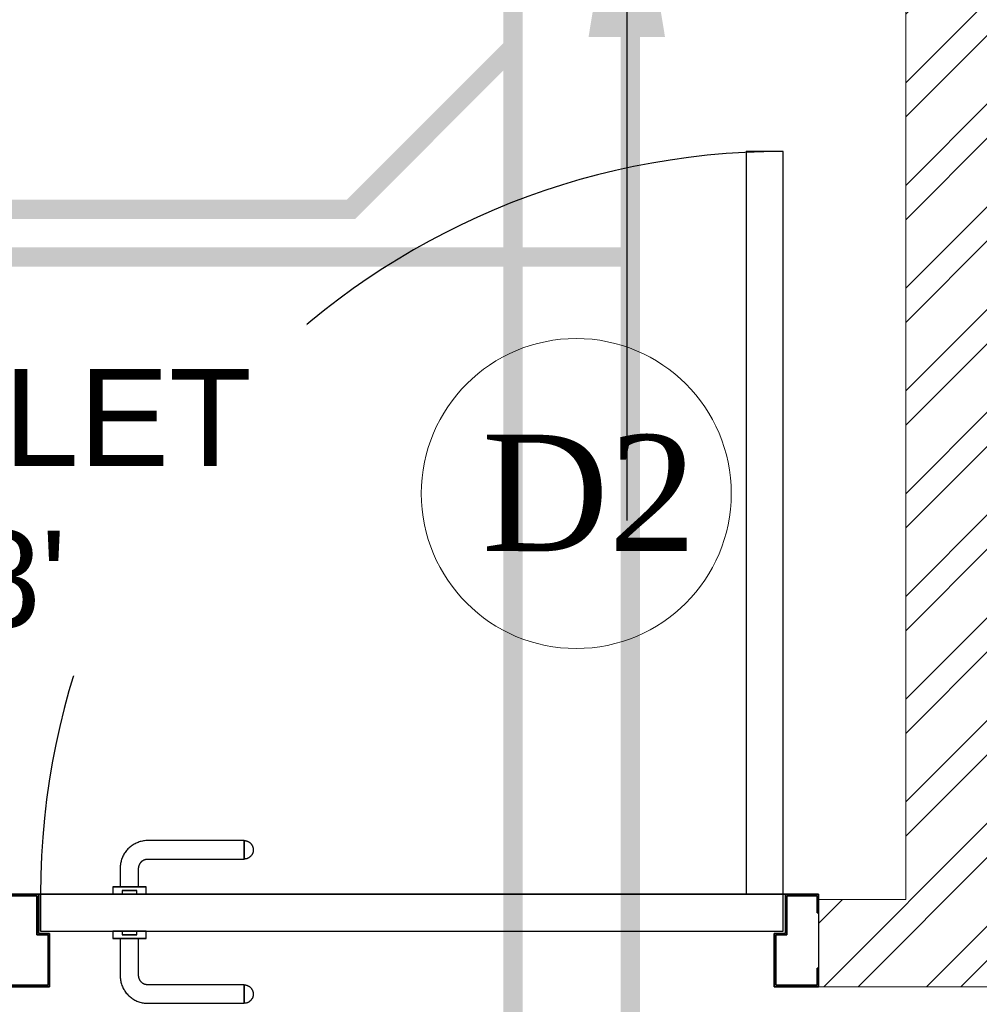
# Model space of a CAD drawing. Header units: inches. Extents: x 119662 to 158499, y 12149 to 20675.
# Tile 54 of 97: x 122112 to 122161, y 19565 to 19616. Entities that reach past the tile are written whole.
import ezdxf

# ---------------------------------------------------------------- set-up
doc = ezdxf.new("R2010")
doc.units = ezdxf.units.IN
doc.header["$MEASUREMENT"] = 0
for name, color, linetype, lineweight in [('00-GRIDTEXT', 1, 'Continuous', 13), ('KIT TEXT.', 5, 'Continuous', 5), ('PD_BRICK WALL_115', 134, 'Continuous', 30), ('PD_DOOR', 42, 'Continuous', 25), ('PD_HATCH', 45, 'Continuous', 9), ('PP- 75DIA Soil Waste Sewer pipe', 90, 'Continuous', 9), ('PP-Soil Pipe', 1, 'Continuous', 25)]:
    doc.layers.add(name, color=color, linetype=linetype, lineweight=lineweight)
doc.layers.add('PD_025_TEXT', color=61, linetype='Continuous')
doc.styles.add('ISO', font='isocp.shx', dxfattribs={"height": 250})
doc.styles.get("Standard").update_dxf_attribs({"font": 'times.ttf', "height": 4})
doc.styles.add('style1', font='arial.ttf', dxfattribs={"height": 500})
doc.dimstyles.new('ISO-10', dxfattribs={"dimtxt": 6, "dimasz": 0.5, "dimexe": 1.25, "dimexo": 0.625, "dimtad": 1, "dimtoh": 1, "dimdec": 1, "dimlunit": 4, "dimtxsty": 'Standard', "dimblk": 'ARCHTICK', "dimcen": 2.5, "dimclrt": 3, "dimadec": 0, "dimazin": 0, "dimtfac": 1, "dimtdec": 1, "dimtmove": 1, "dimatfit": 3, "dimfxl": 1, "dimarcsym": 0})

# ---------------------------------------------------------------- blocks, each defined once
blk = doc.blocks.new('A$C6E471120')
at = {"layer": 'KIT TEXT.', "color": 251, "char_height": 60.17529562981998, "attachment_point": 7, "style": 'ISO'}
for s, insert, width in [('\\pi325.49;{\\Fromans|c0;\\W0.8;WORK TABLE \\P\\pi370.19;WITH SINK}', (-834.1382467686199, -1717.700760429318, 488.6049877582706), 1100.283938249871), ('\\pi300.49;{\\Fromans|c0;\\W0.8;WORK TABLE}', (-5344.106154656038, -1932.584693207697, 488.6049877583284), 1050.283938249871)]:
    blk.add_mtext(s, dxfattribs=dict(at, insert=insert, width=width))
blk = doc.blocks.new('door 1')
at = {"layer": 'PD_DOOR', "color": 8}
for p, q in [((160472.9414114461, 15356.48361011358), (160472.9414114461, 15360.14477534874)), ((160472.9414114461, 15360.14477534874), (160472.9414114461, 15356.48361011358)), ((160602.9414114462, 15360.14477534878), (160472.9414114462, 15360.14477534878)), ((160472.9414114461, 15360.14477534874), (160472.9414114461, 15359.71884817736)), ((160472.9414114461, 15335.14477534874), (160472.9414114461, 15360.14477534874)), ((160472.9414114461, 15359.71884817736), (160472.9414114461, 15335.57070252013)), ((159755.9414114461, 15337.64477534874), (159695.9414114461, 15337.64477534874)), ((159695.9414114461, 15337.64477534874), (159695.9414114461, 15312.64477534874)), ((159695.9414114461, 15312.64477534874), (159695.9414114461, 15337.64477534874)), ((159695.9414114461, 15337.64477534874), (159755.9414114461, 15337.64477534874)), ((159695.9414114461, 15212.64477534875), (159695.9414114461, 15337.64477534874)), ((159697.9414114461, 15312.64477534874), (159697.9414114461, 15335.64477534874)), ((159697.9414114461, 15335.64477534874), (159753.9414114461, 15335.64477534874)), ((159753.9414114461, 15335.64477534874), (159697.9414114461, 15335.64477534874)), ((159697.9414114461, 15335.64477534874), (159697.9414114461, 15312.64477534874)), ((159753.9414114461, 15335.64477534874), (159753.9414114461, 15267.64477534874)), ((159753.9414114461, 15267.64477534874), (159753.9414114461, 15335.64477534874)), ((159755.9414114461, 15265.64477534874), (159755.9414114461, 15337.64477534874)), ((159755.9414114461, 15337.64477534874), (159755.9414114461, 15265.64477534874)), ((160472.9414114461, 15335.14477534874), (160472.9414114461, 15338.80594058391)), ((160472.9414114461, 15338.80594058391), (160472.9414114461, 15335.14477534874)), ((160472.9414114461, 15335.57070252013), (160472.9414114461, 15335.14477534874)), ((160472.9414114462, 15335.14477534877), (160602.9414114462, 15335.14477534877)), ((160795.9414114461, 15337.64477534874), (160735.9414114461, 15337.64477534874)), ((160735.9414114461, 15337.64477534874), (160735.9414114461, 15265.64477534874)), ((160735.9414114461, 15265.64477534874), (160735.9414114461, 15337.64477534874)), ((160735.9414114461, 15337.64477534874), (160795.9414114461, 15337.64477534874)), ((160737.9414114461, 15267.64477534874), (160737.9414114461, 15335.64477534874)), ((160737.9414114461, 15335.64477534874), (160793.9414114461, 15335.64477534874)), ((160793.9414114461, 15335.64477534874), (160737.9414114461, 15335.64477534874)), ((160737.9414114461, 15335.64477534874), (160737.9414114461, 15267.64477534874)), ((160793.9414114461, 15335.64477534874), (160793.9414114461, 15312.64477534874)), ((160793.9414114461, 15312.64477534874), (160793.9414114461, 15335.64477534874)), ((160795.9414114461, 15312.64477534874), (160795.9414114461, 15337.64477534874)), ((160795.9414114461, 15337.64477534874), (160795.9414114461, 15312.64477534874)), ((160795.9414114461, 15337.64477534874), (160795.9414114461, 15212.64477534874)), ((160615.4414114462, 15322.64477534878), (160615.4414114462, 15272.64477534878)), ((160640.4414114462, 15272.6447753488), (160640.4414114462, 15322.64477534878)), ((159695.9414114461, 15312.64477534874), (159697.9414114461, 15312.64477534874)), ((159697.9414114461, 15312.64477534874), (159695.9414114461, 15312.64477534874)), ((160793.9414114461, 15312.64477534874), (160795.9414114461, 15312.64477534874)), ((160795.9414114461, 15312.64477534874), (160793.9414114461, 15312.64477534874)), ((159753.9414114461, 15267.64477534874), (159738.9414114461, 15267.64477534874)), ((159738.9414114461, 15267.64477534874), (159738.9414114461, 15214.64477534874)), ((159738.9414114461, 15214.64477534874), (159738.9414114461, 15267.64477534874)), ((159738.9414114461, 15267.64477534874), (159753.9414114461, 15267.64477534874)), ((160605.4414114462, 15272.64477534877), (160605.4414114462, 15262.64477534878)), ((160622.1179829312, 15272.64477534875), (160605.4414114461, 15272.64477534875)), ((160605.4414114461, 15272.64477534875), (160622.1179829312, 15272.64477534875)), ((160640.4414114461, 15272.64477534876), (160615.4414114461, 15272.64477534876)), ((160615.4414114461, 15272.64477534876), (160621.6914114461, 15272.64477534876)), ((160617.9414114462, 15267.64477534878), (160617.9414114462, 15262.64477534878)), ((160637.9414114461, 15267.64477534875), (160617.9414114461, 15267.64477534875)), ((160617.9414114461, 15267.64477534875), (160637.9414114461, 15267.64477534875)), ((160621.6914114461, 15272.64477534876), (160624.7061733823, 15272.64477534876)), ((160624.7061733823, 15272.64477534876), (160627.9414114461, 15272.64477534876)), ((160627.9414114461, 15272.64477534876), (160631.1766495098, 15272.64477534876)), ((160627.9414114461, 15272.64477534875), (160650.4414114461, 15272.64477534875)), ((160631.1766495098, 15272.64477534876), (160634.1914114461, 15272.64477534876)), ((160650.4414114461, 15272.64477534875), (160633.7648399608, 15272.64477534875)), ((160634.1914114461, 15272.64477534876), (160640.4414114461, 15272.64477534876)), ((160637.9414114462, 15262.64477534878), (160637.9414114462, 15267.64477534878)), ((160650.4414114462, 15262.64477534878), (160650.4414114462, 15272.64477534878)), ((160752.9414114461, 15267.64477534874), (160737.9414114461, 15267.64477534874)), ((160737.9414114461, 15267.64477534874), (160752.9414114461, 15267.64477534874)), ((160752.9414114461, 15214.64477534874), (160752.9414114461, 15267.64477534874)), ((160752.9414114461, 15267.64477534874), (160752.9414114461, 15214.64477534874)), ((159740.9414114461, 15212.64477534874), (159740.9414114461, 15265.64477534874)), ((159740.9414114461, 15265.64477534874), (159755.9414114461, 15265.64477534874)), ((159755.9414114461, 15265.64477534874), (159740.9414114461, 15265.64477534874)), ((159740.9414114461, 15265.64477534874), (159740.9414114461, 15212.64477534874)), ((160747.9414114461, 15262.64477534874), (159743.9414114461, 15262.64477534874)), ((159743.9414114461, 15262.64477534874), (159743.9414114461, 15212.64477534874)), ((160747.9414114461, 15262.64477534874), (159743.9414114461, 15262.64477534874)), ((159743.9414114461, 15262.64477534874), (159743.9414114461, 15212.64477534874)), ((160650.4414114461, 15262.64477534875), (160605.4414114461, 15262.64477534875)), ((160605.4414114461, 15262.64477534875), (160650.4414114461, 15262.64477534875)), ((160637.9414114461, 15262.64477534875), (160617.9414114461, 15262.64477534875)), ((160617.9414114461, 15262.64477534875), (160637.9414114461, 15262.64477534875)), ((160735.9414114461, 15265.64477534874), (160750.9414114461, 15265.64477534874)), ((160750.9414114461, 15265.64477534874), (160735.9414114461, 15265.64477534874)), ((160747.9414114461, 15212.64477534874), (160747.9414114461, 15262.64477534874)), ((160747.9414114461, 15262.64477534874), (160747.9414114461, 15212.64477534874)), ((160750.9414114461, 15265.64477534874), (160750.9414114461, 15212.64477534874)), ((160750.9414114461, 15212.64477534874), (160750.9414114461, 15265.64477534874)), ((159697.9414114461, 15237.64477534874), (159695.9414114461, 15237.64477534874)), ((159695.9414114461, 15237.64477534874), (159695.9414114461, 15212.64477534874)), ((159695.9414114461, 15212.64477534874), (159695.9414114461, 15237.64477534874)), ((159695.9414114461, 15237.64477534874), (159697.9414114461, 15237.64477534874)), ((159697.9414114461, 15214.64477534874), (159697.9414114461, 15237.64477534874)), ((159697.9414114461, 15237.64477534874), (159697.9414114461, 15214.64477534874)), ((160795.9414114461, 15237.64477534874), (160793.9414114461, 15237.64477534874)), ((160793.9414114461, 15237.64477534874), (160793.9414114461, 15214.64477534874)), ((160793.9414114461, 15214.64477534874), (160793.9414114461, 15237.64477534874)), ((160793.9414114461, 15237.64477534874), (160795.9414114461, 15237.64477534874)), ((160795.9414114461, 15212.64477534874), (160795.9414114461, 15237.64477534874)), ((160795.9414114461, 15237.64477534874), (160795.9414114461, 15212.64477534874)), ((159738.9414114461, 15214.64477534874), (159697.9414114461, 15214.64477534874)), ((159697.9414114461, 15214.64477534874), (159738.9414114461, 15214.64477534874)), ((160793.9414114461, 15214.64477534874), (160752.9414114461, 15214.64477534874)), ((160752.9414114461, 15214.64477534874), (160793.9414114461, 15214.64477534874)), ((159695.9414114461, 15212.64477534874), (159740.9414114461, 15212.64477534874)), ((159740.9414114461, 15212.64477534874), (159695.9414114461, 15212.64477534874)), ((159695.9414114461, 15212.64477534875), (159743.9414114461, 15212.64477534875)), ((159743.9414114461, 15212.64477534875), (159695.9414114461, 15212.64477534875)), ((159793.9414114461, 15212.64477534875), (159743.9414114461, 15212.64477534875)), ((159743.9414114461, 15212.64477534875), (159743.9414114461, 14208.64477534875)), ((159743.9414114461, 15212.64477534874), (160747.9414114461, 15212.64477534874)), ((159743.9414114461, 15212.64477534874), (159793.9414114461, 15212.64477534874)), ((159743.9414114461, 15212.64477534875), (159793.9414114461, 15212.64477534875)), ((159793.9414114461, 15212.64477534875), (159743.9414114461, 15212.64477534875)), ((159793.9414114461, 14208.64477534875), (159793.9414114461, 15212.64477534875)), ((159793.9414114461, 15212.64477534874), (160747.9414114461, 15212.64477534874)), ((159793.9414114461, 15212.64477534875), (160747.9414114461, 15212.64477534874)), ((160747.9414114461, 15212.64477534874), (159793.9414114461, 15212.64477534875)), ((160605.4414114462, 15212.64477534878), (160605.4414114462, 15202.64477534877)), ((160605.4414114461, 15212.64477534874), (160650.4414114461, 15212.64477534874)), ((160639.1914114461, 15212.64477534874), (160605.4414114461, 15212.64477534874)), ((160605.4414114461, 15202.64477534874), (160650.4414114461, 15202.64477534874)), ((160650.4414114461, 15202.64477534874), (160605.4414114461, 15202.64477534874)), ((160615.4414114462, 15202.64477534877), (160615.4414114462, 15177.64477534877)), ((160615.4414114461, 15202.64477534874), (160640.4414114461, 15202.64477534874)), ((160640.4414114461, 15202.64477534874), (160615.4414114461, 15202.64477534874)), ((160617.9414114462, 15212.64477534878), (160617.9414114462, 15207.64477534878)), ((160617.9414114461, 15212.64477534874), (160637.9414114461, 15212.64477534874)), ((160618.2821531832, 15212.64477534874), (160617.9414114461, 15212.64477534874)), ((160617.9414114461, 15207.64477534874), (160637.9414114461, 15207.64477534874)), ((160637.9414114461, 15207.64477534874), (160617.9414114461, 15207.64477534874)), ((160637.9414114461, 15212.64477534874), (160618.2821531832, 15212.64477534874)), ((160637.9414114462, 15207.64477534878), (160637.9414114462, 15212.64477534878)), ((160650.4414114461, 15212.64477534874), (160639.1914114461, 15212.64477534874)), ((160640.4414114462, 15177.64477534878), (160640.4414114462, 15202.64477534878)), ((160650.4414114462, 15202.64477534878), (160650.4414114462, 15212.64477534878)), ((160747.9414114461, 15212.64477534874), (160795.9414114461, 15212.64477534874)), ((160795.9414114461, 15212.64477534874), (160747.9414114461, 15212.64477534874)), ((160750.9414114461, 15212.64477534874), (160795.9414114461, 15212.64477534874)), ((160795.9414114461, 15212.64477534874), (160750.9414114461, 15212.64477534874)), ((160472.9414114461, 15165.14477534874), (160472.9414114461, 15161.48361011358)), ((160472.9414114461, 15161.48361011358), (160472.9414114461, 15165.14477534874)), ((160602.9414114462, 15165.14477534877), (160472.9414114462, 15165.14477534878)), ((160472.9414114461, 15165.14477534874), (160472.9414114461, 15164.71884817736)), ((160472.9414114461, 15140.14477534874), (160472.9414114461, 15165.14477534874)), ((160472.9414114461, 15164.71884817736), (160472.9414114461, 15140.57070252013)), ((160472.9414114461, 15143.80594058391), (160472.9414114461, 15140.14477534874)), ((160472.9414114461, 15140.14477534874), (160472.9414114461, 15143.80594058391)), ((160472.9414114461, 15140.57070252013), (160472.9414114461, 15140.14477534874)), ((160472.9414114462, 15140.14477534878), (160602.9414114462, 15140.14477534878)), ((159743.9414114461, 14208.64477534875), (159793.9414114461, 14208.64477534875))]:
    blk.add_line(p, q, dxfattribs=at)
at = {"layer": 'PD_DOOR', "color": 8, "flags": 128}
for points in [[(160460.4414114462, 15347.64477534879), (160460.4514101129, 15348.14464202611), (160460.4813901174, 15348.6437090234), (160460.531303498, 15349.14117793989), (160460.601070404, 15349.63625293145), (160460.6905792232, 15350.12814198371), (160460.7996867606, 15350.61605817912), (160460.9282184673, 15351.09922095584), (160461.0759687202, 15351.57685735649), (160461.2427011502, 15352.04820326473), (160461.4281490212, 15352.51250462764), (160461.6320156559, 15352.96901866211), (160461.8539749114, 15353.41701504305), (160462.0936717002, 15353.85577707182), (160462.3507225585, 15354.28460282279), (160462.6247162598, 15354.70280626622), (160462.9152144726, 15355.10971836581), (160463.2217524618, 15355.50468814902), (160463.5438398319, 15355.88708374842), (160463.8809613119, 15356.25629341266), (160464.2325775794, 15356.61172648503), (160464.5981261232, 15356.95281434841), (160464.9770221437, 15357.27901133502), (160465.3686594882, 15357.58979559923), (160465.7724116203, 15357.88466995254), (160466.1876326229, 15358.16316265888), (160466.6136582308, 15358.42482818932), (160467.049806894, 15358.66924793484), (160467.4953808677, 15358.89603087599), (160467.9496673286, 15359.10481420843), (160468.4119395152, 15359.29526392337), (160468.8814578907, 15359.46707534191), (160469.3574713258, 15359.61997360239), (160469.8392183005, 15359.75371410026), (160470.3259281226, 15359.86808287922), (160470.8168221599, 15359.96289697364), (160471.311115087, 15360.03800470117), (160471.8080161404, 15360.09328590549), (160472.3067303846, 15360.12865214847), (160472.806459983, 15360.14404685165), (160472.9414114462, 15360.14477534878)], [(160640.4414114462, 15322.64477534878), (160640.411415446, 15324.14437538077), (160640.3214754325, 15325.64157637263), (160640.1717352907, 15327.13398312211), (160639.9624345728, 15328.61920809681), (160639.6939081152, 15330.09487525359), (160639.3665855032, 15331.55862383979), (160638.9809903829, 15333.00811216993), (160638.5377396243, 15334.44102137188), (160638.0375423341, 15335.85505909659), (160637.4811987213, 15337.24796318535), (160636.869598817, 15338.61750528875), (160636.2037210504, 15339.96149443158), (160635.4846306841, 15341.27778051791), (160634.7134781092, 15342.56425777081), (160633.8914970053, 15343.81886810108), (160633.0200023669, 15345.03960439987), (160632.1003883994, 15346.22451374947), (160631.134126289, 15347.37170054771), (160630.122761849, 15348.47932954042), (160629.0679130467, 15349.54562875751), (160627.9712674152, 15350.56889234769), (160626.8345793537, 15351.54748330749), (160625.6596673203, 15352.47983610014), (160624.4484109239, 15353.36445916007), (160623.2027479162, 15354.19993727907), (160621.9246710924, 15354.9849338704), (160620.6162251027, 15355.71819310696), (160619.2795031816, 15356.39854193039), (160617.9166437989, 15357.02489192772), (160616.5298272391, 15357.59624107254), (160615.1212721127, 15358.11167532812), (160613.6932318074, 15358.57037010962), (160612.2479908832, 15358.97159160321), (160610.7878614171, 15359.3146979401), (160609.3151793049, 15359.59914022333), (160607.8323005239, 15359.82446340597), (160606.3415973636, 15359.99030701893), (160604.8454546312, 15360.09640574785), (160603.3462658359, 15360.1425898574), (160602.9414114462, 15360.14477534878)], [(160472.9414114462, 15335.14477534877), (160472.4415447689, 15335.15477401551), (160471.9424777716, 15335.18475402), (160471.4450088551, 15335.2346674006), (160470.9499338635, 15335.30443430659), (160470.4580448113, 15335.39394312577), (160469.9701286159, 15335.50305066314), (160469.4869658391, 15335.6315823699), (160469.0093294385, 15335.77933262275), (160468.5379835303, 15335.94606505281), (160468.0736821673, 15336.13151292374), (160467.6171681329, 15336.33537955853), (160467.1691717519, 15336.55733881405), (160466.7304097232, 15336.79703560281), (160466.3015839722, 15337.05408646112), (160465.8833805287, 15337.32808016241), (160465.4764684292, 15337.61857837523), (160465.081498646, 15337.92511636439), (160464.6991030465, 15338.24720373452), (160464.3298933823, 15338.58432521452), (160463.97446031, 15338.93594148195), (160463.6333724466, 15339.30149002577), (160463.30717546, 15339.6803860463), (160462.9963911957, 15340.07202339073), (160462.7015168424, 15340.47577552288), (160462.4230241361, 15340.89099652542), (160462.1613586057, 15341.31702213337), (160461.9169388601, 15341.75317079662), (160461.690155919, 15342.19874477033), (160461.4813725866, 15342.6530312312), (160461.2909228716, 15343.11530341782), (160461.1191114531, 15343.58482179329), (160460.9662131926, 15344.06083522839), (160460.8324726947, 15344.54258220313), (160460.7181039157, 15345.02929202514), (160460.6232898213, 15345.52018606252), (160460.5481820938, 15346.01447898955), (160460.4929008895, 15346.51138004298), (160460.4575346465, 15347.01009428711), (160460.4421399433, 15347.50982388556), (160460.4414114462, 15347.64477534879)], [(160602.9414114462, 15335.14477534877), (160603.4412781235, 15335.13477668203), (160603.9403451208, 15335.10479667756), (160604.4378140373, 15335.05488329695), (160604.9328890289, 15334.98511639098), (160605.4247780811, 15334.89560757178), (160605.9126942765, 15334.78650003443), (160606.3958570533, 15334.65796832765), (160606.8734934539, 15334.5102180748), (160607.3448393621, 15334.34348564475), (160607.8091407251, 15334.15803777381), (160608.2656547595, 15333.95417113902), (160608.7136511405, 15333.73221188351), (160609.1524131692, 15333.49251509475), (160609.5812389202, 15333.23546423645), (160609.9994423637, 15332.96147053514), (160610.4063544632, 15332.67097232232), (160610.8013242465, 15332.36443433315), (160611.1837198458, 15332.04234696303), (160611.5529295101, 15331.70522548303), (160611.9083625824, 15331.35360921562), (160612.2494504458, 15330.98806067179), (160612.5756474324, 15330.60916465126), (160612.8864316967, 15330.21752730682), (160613.18130605, 15329.81377517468), (160613.4597987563, 15329.39855417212), (160613.7214642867, 15328.97252856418), (160613.9658840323, 15328.53637990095), (160614.1926669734, 15328.09080592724), (160614.4014503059, 15327.63651946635), (160614.5919000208, 15327.17424727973), (160614.7637114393, 15326.70472890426), (160614.9166096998, 15326.22871546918), (160615.0503501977, 15325.74696849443), (160615.1647189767, 15325.26025867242), (160615.259533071, 15324.76936463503), (160615.3346407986, 15324.275071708), (160615.3899220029, 15323.77817065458), (160615.4252882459, 15323.27945641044), (160615.4406829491, 15322.779726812), (160615.4414114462, 15322.64477534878)], [(160602.9414114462, 15140.14477534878), (160604.4410114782, 15140.17477134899), (160605.93821247, 15140.26471136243), (160607.4306192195, 15140.41445150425), (160608.9158441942, 15140.62375222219), (160610.391511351, 15140.89227867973), (160611.8552599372, 15141.21960129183), (160613.3047482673, 15141.60519641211), (160614.7376574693, 15142.04844717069), (160616.151695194, 15142.54864446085), (160617.5445992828, 15143.10498807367), (160618.9141413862, 15143.71658797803), (160620.258130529, 15144.38246574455), (160621.5744166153, 15145.10155611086), (160622.8608938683, 15145.87270868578), (160624.1155041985, 15146.69468978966), (160625.3362404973, 15147.56618442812), (160626.5211498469, 15148.48579839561), (160627.6683366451, 15149.45206050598), (160628.7759656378, 15150.46342494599), (160629.8422648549, 15151.51827374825), (160630.8655284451, 15152.61491937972), (160631.8441194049, 15153.75160744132), (160632.7764721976, 15154.92651947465), (160633.6610952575, 15156.13777587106), (160634.4965733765, 15157.38343887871), (160635.2815699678, 15158.66151570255), (160636.0148292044, 15159.96996169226), (160636.6951780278, 15161.30668361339), (160637.3215280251, 15162.66954299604), (160637.89287717, 15164.0563595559), (160638.4083114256, 15165.46491468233), (160638.8670062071, 15166.89295498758), (160639.2682277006, 15168.33819591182), (160639.6113340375, 15169.79832537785), (160639.8957763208, 15171.27100749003), (160640.1210995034, 15172.7538862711), (160640.2869431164, 15174.24458943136), (160640.3930418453, 15175.74073216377), (160640.4392259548, 15177.23992095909), (160640.4414114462, 15177.64477534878)], [(160615.4414114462, 15177.64477534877), (160615.4314127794, 15177.14490867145), (160615.401432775, 15176.64584167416), (160615.3515193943, 15176.14837275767), (160615.2817524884, 15175.6532977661), (160615.1922436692, 15175.16140871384), (160615.0831361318, 15174.67349251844), (160614.9546044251, 15174.19032974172), (160614.8068541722, 15173.71269334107), (160614.6401217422, 15173.24134743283), (160614.4546738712, 15172.77704606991), (160614.2508072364, 15172.32053203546), (160614.0288479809, 15171.8725356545), (160613.7891511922, 15171.43377362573), (160613.5321003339, 15171.00494787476), (160613.2581066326, 15170.58674443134), (160612.9676084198, 15170.17983233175), (160612.6610704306, 15169.78486254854), (160612.3389830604, 15169.40246694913), (160612.0018615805, 15169.0332572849), (160611.650245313, 15168.67782421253), (160611.2846967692, 15168.33673634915), (160610.9058007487, 15168.01053936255), (160610.5141634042, 15167.69975509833), (160610.1104112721, 15167.40488074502), (160609.6951902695, 15167.12638803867), (160609.2691646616, 15166.86472250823), (160608.8330159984, 15166.62030276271), (160608.3874420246, 15166.39351982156), (160607.9331555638, 15166.18473648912), (160607.4708833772, 15165.99428677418), (160607.0013650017, 15165.82247535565), (160606.5253515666, 15165.66957709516), (160606.0436045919, 15165.5358365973), (160605.5568947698, 15165.42146781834), (160605.0660007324, 15165.32665372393), (160604.5717078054, 15165.25154599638), (160604.074806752, 15165.19626479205), (160603.5760925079, 15165.16089854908), (160603.0763629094, 15165.1455038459), (160602.9414114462, 15165.14477534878)], [(160460.4414114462, 15152.64477534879), (160460.4514101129, 15153.14464202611), (160460.4813901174, 15153.6437090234), (160460.531303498, 15154.14117793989), (160460.601070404, 15154.63625293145), (160460.6905792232, 15155.12814198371), (160460.7996867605, 15155.61605817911), (160460.9282184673, 15156.09922095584), (160461.0759687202, 15156.57685735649), (160461.2427011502, 15157.04820326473), (160461.4281490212, 15157.51250462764), (160461.632015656, 15157.96901866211), (160461.8539749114, 15158.41701504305), (160462.0936717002, 15158.85577707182), (160462.3507225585, 15159.28460282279), (160462.6247162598, 15159.70280626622), (160462.9152144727, 15160.10971836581), (160463.2217524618, 15160.50468814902), (160463.5438398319, 15160.88708374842), (160463.880961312, 15161.25629341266), (160464.2325775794, 15161.61172648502), (160464.5981261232, 15161.95281434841), (160464.9770221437, 15162.27901133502), (160465.3686594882, 15162.58979559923), (160465.7724116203, 15162.88466995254), (160466.1876326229, 15163.16316265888), (160466.6136582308, 15163.42482818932), (160467.049806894, 15163.66924793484), (160467.4953808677, 15163.89603087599), (160467.9496673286, 15164.10481420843), (160468.4119395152, 15164.29526392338), (160468.8814578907, 15164.46707534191), (160469.3574713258, 15164.61997360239), (160469.8392183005, 15164.75371410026), (160470.3259281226, 15164.86808287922), (160470.8168221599, 15164.96289697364), (160471.311115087, 15165.03800470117), (160471.8080161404, 15165.09328590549), (160472.3067303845, 15165.12865214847), (160472.806459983, 15165.14404685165), (160472.9414114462, 15165.14477534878)], [(160472.9414114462, 15140.14477534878), (160472.4415447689, 15140.15477401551), (160471.9424777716, 15140.18475402), (160471.4450088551, 15140.2346674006), (160470.9499338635, 15140.30443430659), (160470.4580448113, 15140.39394312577), (160469.9701286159, 15140.50305066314), (160469.4869658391, 15140.6315823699), (160469.0093294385, 15140.77933262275), (160468.5379835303, 15140.94606505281), (160468.0736821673, 15141.13151292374), (160467.6171681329, 15141.33537955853), (160467.1691717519, 15141.55733881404), (160466.7304097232, 15141.79703560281), (160466.3015839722, 15142.05408646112), (160465.8833805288, 15142.32808016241), (160465.4764684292, 15142.61857837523), (160465.081498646, 15142.92511636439), (160464.6991030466, 15143.24720373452), (160464.3298933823, 15143.58432521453), (160463.97446031, 15143.93594148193), (160463.6333724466, 15144.30149002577), (160463.30717546, 15144.6803860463), (160462.9963911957, 15145.07202339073), (160462.7015168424, 15145.47577552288), (160462.4230241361, 15145.89099652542), (160462.1613586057, 15146.31702213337), (160461.9169388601, 15146.7531707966), (160461.690155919, 15147.19874477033), (160461.4813725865, 15147.6530312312), (160461.2909228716, 15148.11530341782), (160461.1191114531, 15148.58482179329), (160460.9662131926, 15149.06083522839), (160460.8324726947, 15149.54258220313), (160460.7181039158, 15150.02929202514), (160460.6232898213, 15150.52018606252), (160460.5481820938, 15151.01447898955), (160460.4929008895, 15151.51138004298), (160460.4575346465, 15152.01009428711), (160460.4421399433, 15152.50982388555), (160460.4414114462, 15152.64477534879)]]:
    blk.add_lwpolyline(points, dxfattribs=at)
at = {"layer": 'PD_DOOR', "color": 8}
blk.add_arc((159743.9414114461, 15212.64477534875), 1003.999999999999, 270, 0, dxfattribs=at)
blk = doc.blocks.new('DOOR1')
at = {"color": 8, "xscale": 0.03818181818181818, "yscale": 0.03818181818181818, "zscale": 0.03818181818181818, "rotation": 90}
blk.add_blockref('door 1', (-2370.944302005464, -8406.748313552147), dxfattribs=at)
blk = doc.blocks.new('FIRST FLOOR')
at = {"layer": 'PD_HATCH', "lineweight": 5}
h = blk.add_hatch(dxfattribs=at)
h.set_pattern_fill('ANSI32', color=251, scale=10)
h.set_pattern_definition([(45, (165803.1265799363, 37468.14043095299), (-2.651650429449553, 2.651650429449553), []), (45, (165804.8943468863, 37468.14043095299), (-2.651650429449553, 2.651650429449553), [])])
h.paths.add_polyline_path([(139264.6576681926, 19579.75361296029), (139258.6576681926, 19579.75361296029), (139258.6576681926, 19543.75361296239), (139264.6576681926, 19543.75361296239)])
h.paths.add_polyline_path([(139264.6576681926, 19543.75361296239), (139258.6576681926, 19543.75361296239), (139258.6576681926, 19507.75361296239), (139264.6576681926, 19507.75361296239)])
h.paths.add_polyline_path([(139258.6576681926, 19507.75361296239), (139258.6576681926, 19471.75361296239), (139264.6576681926, 19471.75361296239), (139264.6576681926, 19507.75361296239)])
h.paths.add_polyline_path([(139264.6576681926, 19471.75361296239), (139258.6576681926, 19471.75361296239), (139258.6576681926, 19435.75361296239), (139264.6576681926, 19435.75361296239)])
h.paths.add_polyline_path([(139264.6576681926, 19435.75361296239), (139258.6576681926, 19435.75361296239), (139258.6576681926, 19399.75361296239), (139264.6576681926, 19399.75361296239)])
h.paths.add_polyline_path([(139264.6576681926, 19399.75361296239), (139258.6576681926, 19399.75361296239), (139258.6576681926, 19363.75361296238), (139264.6576681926, 19363.75361296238)])
h.paths.add_polyline_path([(139543.6576681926, 19579.7536129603), (139534.6576681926, 19579.7536129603), (139534.6576681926, 19490.25361296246), (139530.1576681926, 19490.25361296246), (139530.1576681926, 19485.75361296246), (139534.6576681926, 19485.75361296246), (139534.6576681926, 19475.75361296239), (139543.6576681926, 19475.75361296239)])
h.paths.add_polyline_path([(139462.6576681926, 19579.7536129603), (139458.1576681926, 19579.7536129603), (139458.1576681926, 19490.25361296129), (139453.6576681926, 19490.25361296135), (139453.6576681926, 19485.75361296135), (139488.1576681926, 19485.75361296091), (139488.1576681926, 19490.25361296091), (139462.6576681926, 19490.25361296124)])
h.paths.add_polyline_path([(139458.1576681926, 19561.75361296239), (139455.1576681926, 19561.75361296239), (139455.1576681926, 19557.25361296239), (139458.1576681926, 19557.25361296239)], flags=17)
h.paths.add_polyline_path([(139431.1576681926, 19561.75361296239), (139428.1576681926, 19561.75361296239), (139428.1576681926, 19570.75361296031), (139423.6576681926, 19570.75361296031), (139423.6576681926, 19561.75361296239), (139413.1576681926, 19561.75361296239), (139413.1576681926, 19557.25361296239), (139431.1576681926, 19557.25361296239)])
h.paths.add_polyline_path([(139377.1576681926, 19579.7536129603), (139372.6576681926, 19579.7536129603), (139372.6576681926, 19563.75361296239), (139372.6576681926, 19557.25361296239), (139377.1576681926, 19557.25361296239), (139377.1576681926, 19561.75361296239)])
h.paths.add_polyline_path([(139668.1576681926, 19579.7536129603), (139663.6576681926, 19579.7536129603), (139663.6576681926, 19561.75361296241), (139668.1576681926, 19561.75361296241)])
at = {"layer": 'PD_BRICK WALL_115', "color": 251, "lineweight": 5}
for p, q in [((139453.6576681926, 19485.75361296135), (139453.6576681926, 19490.25361296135)), ((139453.6576681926, 19490.25361296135), (139453.6576681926, 19485.75361296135)), ((139453.6576681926, 19485.75361296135), (139488.1576681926, 19485.75361296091))]:
    blk.add_line(p, q, dxfattribs=at)
blk.add_lwpolyline([(139453.6576681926, 19490.25361296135), (139458.1576681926, 19490.25361296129), (139458.1576681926, 19579.7536129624)], dxfattribs=at)
at = {"layer": 'PD_DOOR', "color": 251, "lineweight": 5}
blk.add_circle((139441.1443491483, 19511.20636826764), 8, dxfattribs=at)
at = {"layer": '00-GRIDTEXT', "color": 8, "xscale": 0.03937007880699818, "yscale": 0.03937007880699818, "zscale": 0.03937007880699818}
blk.add_blockref('A$C6E471120', (139249.657668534, 19579.75418360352), dxfattribs=at)
at = {"layer": 'PD_DOOR', "color": 8, "ltscale": 25, "rotation": 90.00000000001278}
blk.add_blockref('DOOR1', (137144.3907539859, 22442.31707911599), dxfattribs=at)
at = {"layer": 'PD_025_TEXT', "color": 251, "insert": (139453.3113797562, 19338.28834707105), "char_height": 8, "width": 128.4952190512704, "attachment_point": 1, "rotation": 90, "style": 'style1'}
blk.add_mtext('\\pi39.404;7\'4" WIDE\\P\\pi38.269;PASSAGE', dxfattribs=at)
at = {"layer": 'PD_DOOR', "color": 251, "insert": (139436.276337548, 19514.23884264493), "char_height": 6, "width": 47.14184295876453, "attachment_point": 1}
blk.add_mtext('D2', dxfattribs=at)
at = {"layer": 'PD_025_TEXT', "color": 251, "insert": (139370.7506984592, 19517.63295727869), "char_height": 5, "width": 53.96762541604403, "attachment_point": 1, "style": 'style1', "bg_fill": 2}
blk.add_mtext('\\pi0.46437; LADIES TOILET\\P\\pi10.973;16\'7" X 18\'', dxfattribs=at)
at = {"layer": 'PD_025_TEXT', "color": 251, "insert": (139428.3424848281, 19534.12926220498), "char_height": 8, "width": 128.4952190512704, "attachment_point": 1, "style": 'style1'}
blk.add_mtext('\\pi38.106;H. TOILET\\P\\pi44.447;6\' X 7\'5"', dxfattribs=at)
blk = doc.blocks.new('_ArchTick')
at = {"color": 251, "linetype": 'ByBlock', "const_width": 0.15}
blk.add_lwpolyline([(-0.5, -0.5), (0.5, 0.5)], dxfattribs=at)

msp = doc.modelspace()

# ---------------------------------------------------------------- block references
at = {"color": 8}
msp.add_blockref('FIRST FLOOR', (-17300.78625003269, 79.92778982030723), dxfattribs=at)

# ---------------------------------------------------------------- next in the draw order: linework, layer by layer
at = {"layer": 'PP- 75DIA Soil Waste Sewer pipe', "ltscale": 0.015, "const_width": 0.9999999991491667}
for points in [[(122143.1442640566, 19654.62669364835), (122143.1442640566, 19434.76684331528)], [(122143.1442640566, 19603.34369720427), (122001.3901798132, 19603.34369720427)]]:
    msp.add_lwpolyline(points, dxfattribs=at)
at = {"layer": 'PP-Soil Pipe', "color": 1, "ltscale": 0.015, "const_width": 0.9999999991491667}
msp.add_lwpolyline([(122137.0898355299, 19654.86716295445), (122137.0898355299, 19469.98617373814)], dxfattribs=at)
at = {"layer": 'PP-Soil Pipe', "color": 1, "ltscale": 0.015}
msp.add_lwpolyline([(121966.7747959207, 19605.79802686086, 0.9999999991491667, 0.9999999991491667, 0), (122128.7229710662, 19605.79802686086, 0.9999999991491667, 0.9999999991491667, 0), (122137.0898355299, 19614.16489132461, 0.9999999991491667, 0.9999999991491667, 0)], format="xyseb", dxfattribs=at)

# ---------------------------------------------------------------- next in the draw order: leaders
at = {"layer": 'PP- 75DIA Soil Waste Sewer pipe', "ltscale": 0.015}
msp.add_leader([(122142.9662720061, 19626.70539318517), (122142.9662720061, 19589.74047302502)], dimstyle='ISO-10', override={"dimasz": 12, "dimgap": 0.625, "dimtad": 0}, dxfattribs=at)

doc.saveas('drawing.dxf')
